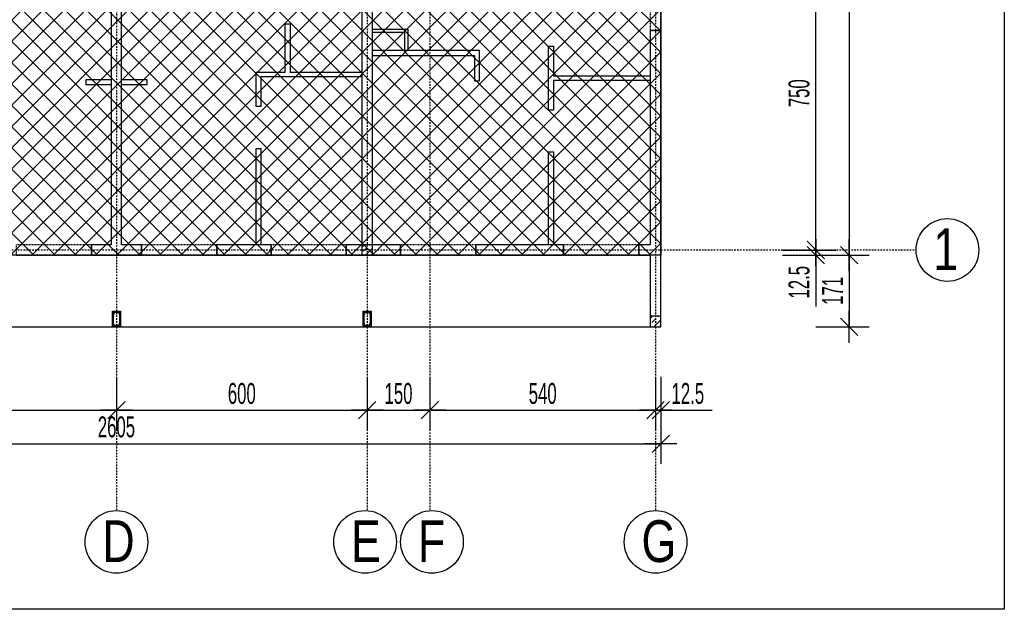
# Model space of a CAD drawing. Header units: millimetres. Extents: x -12530 to -8179, y -9211 to -4584.
# Tile 4 of 6: x -10535 to -8179, y -8533 to -7122. Entities that reach past the tile are written whole.
import ezdxf

# ---------------------------------------------------------------- set-up
doc = ezdxf.new("R2010")
doc.units = ezdxf.units.MM
doc.header["$LTSCALE"] = 10
doc.linetypes.add('MO', pattern=[0.7, 0.35, -0.17, 0.01, -0.17])
doc.linetypes.add('MP', pattern=[0.36, 0.2, -0.16])
doc.layers.add('BA_obw', color=230, linetype='Continuous', plot=False)
for name, color, linetype in [('BA_prg', 3, 'Continuous'), ('BA_szr', 1, 'Continuous'), ('BA_wym', 1, 'Continuous'), ('BD_lpm', 1, 'MP'), ('BD_osm', 1, 'MO'), ('BD_txs', 2, 'Continuous'), ('BD_wic', 1, 'Continuous'), ('BD_wig', 3, 'Continuous'), ('BZ_wym', 1, 'Continuous')]:
    doc.layers.add(name, color=color, linetype=linetype)
doc.styles.add('BIKTS', font='bikromsw.shx', dxfattribs={"width": 0.8})
doc.styles.add('BIKWYM', font='bikromsw.shx', dxfattribs={"width": 0.6})
doc.dimstyles.new('BA_KR_200_cm', dxfattribs={"dimscale": 2, "dimtxt": 25, "dimasz": 1.666667, "dimexe": 24, "dimexo": 0, "dimgap": 0, "dimtad": 0, "dimdec": 1, "dimrnd": 0.5, "dimzin": 9, "dimdsep": 46, "dimtxsty": 'BIKWYM', "dimblk": 'WYM-KR', "dimcen": 0, "dimdle": 20, "dimclrd": 256, "dimclre": 256, "dimclrt": 7, "dimadec": 0, "dimazin": 0, "dimtfac": 0.033333, "dimtdec": 1, "dimtmove": 0, "dimatfit": 3, "dimldrblk": 'WYM-KR', "dimfxl": 1, "dimtvp": 0.8, "dimtolj": 1, "dimarcsym": 0})

# ---------------------------------------------------------------- blocks, each defined once
blk = doc.blocks.new('WYM-KR')
at = {"linetype": 'ByBlock'}
blk.add_line((11.52, 0), (-11.52, 0), dxfattribs=at)
at = {"color": 7, "linetype": 'ByBlock'}
blk.add_line((6.24, 6.24), (-6.24, -6.24), dxfattribs=at)
blk = doc.blocks.new('*D55')
at = {"layer": 'BA_wym', "lineweight": -2}
for p, q in [((-8710.2, -6923.2), (-8582.2, -6923.2)), ((-8630.2, -7669.8), (-8630.2, -6926.5)), ((-8710.2, -7673.2), (-8582.2, -7673.2))]:
    blk.add_line(p, q, dxfattribs=at)
at = {"layer": 'Defpoints', "color": 0}
for p in [(-8710.2, -6923.2), (-8630.2, -6923.2), (-8710.2, -7673.2)]:
    blk.add_point(p, dxfattribs=at)
at = {"layer": 'BA_wym', "lineweight": -2, "xscale": 3.333333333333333, "yscale": 3.333333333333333, "zscale": 3.333333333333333}
for p, rotation in [((-8630.2, -6923.2), 90), ((-8630.2, -7673.2), 270)]:
    blk.add_blockref('WYM-KR', p, dxfattribs=dict(at, rotation=rotation))
at = {"layer": 'BA_wym', "color": 7, "insert": (-8670.2, -7298.2), "char_height": 50, "attachment_point": 5, "rotation": 90, "style": 'BIKWYM'}
blk.add_mtext('\\A1;750', dxfattribs=at)
blk = doc.blocks.new('*D56')
at = {"layer": 'BA_wym', "lineweight": -2}
for p, q in [((-8710.2, -7673.2), (-8582.2, -7673.2)), ((-8630.2, -7669.8), (-8630.2, -7666.5)), ((-8630.2, -7673.2), (-8630.2, -7685.7)), ((-8710.2, -7685.7), (-8582.2, -7685.7)), ((-8630.2, -7689), (-8630.2, -7808.5))]:
    blk.add_line(p, q, dxfattribs=at)
at = {"layer": 'Defpoints', "color": 0}
for p in [(-8710.2, -7673.2), (-8710.2, -7685.7), (-8630.2, -7685.7)]:
    blk.add_point(p, dxfattribs=at)
at = {"layer": 'BA_wym', "lineweight": -2, "xscale": 3.333333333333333, "yscale": 3.333333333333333, "zscale": 3.333333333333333}
for p, rotation in [((-8630.2, -7673.2), 270), ((-8630.2, -7685.7), 90)]:
    blk.add_blockref('WYM-KR', p, dxfattribs=dict(at, rotation=rotation))
at = {"layer": 'BA_wym', "color": 7, "insert": (-8670.2, -7750.4), "char_height": 50, "attachment_point": 5, "rotation": 90, "style": 'BIKWYM'}
blk.add_mtext('\\A1;12.5', dxfattribs=at)
blk = doc.blocks.new('*D58')
at = {"layer": 'BA_wym', "lineweight": -2}
for p, q in [((-8630.2, -5860.7), (-8502.2, -5860.7)), ((-8550.2, -5864), (-8550.2, -7682.3)), ((-8630.2, -7685.7), (-8502.2, -7685.7))]:
    blk.add_line(p, q, dxfattribs=at)
at = {"layer": 'Defpoints', "color": 0}
for p in [(-8630.2, -5860.7), (-8630.2, -7685.7), (-8550.2, -7685.7)]:
    blk.add_point(p, dxfattribs=at)
at = {"layer": 'BA_wym', "lineweight": -2, "xscale": 3.333333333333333, "yscale": 3.333333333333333, "zscale": 3.333333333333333}
for p, rotation in [((-8550.2, -5860.7), 90), ((-8550.2, -7685.7), 270)]:
    blk.add_blockref('WYM-KR', p, dxfattribs=dict(at, rotation=rotation))
at = {"layer": 'BA_wym', "color": 7, "insert": (-8590.2, -6773.2), "char_height": 50, "attachment_point": 5, "rotation": 90, "style": 'BIKWYM'}
blk.add_mtext('\\A1;1825', dxfattribs=at)
blk = doc.blocks.new('*D59')
at = {"layer": 'BA_wym', "lineweight": -2}
for p, q in [((-8630.2, -7685.7), (-8502.2, -7685.7)), ((-8550.2, -7689), (-8550.2, -7853.3)), ((-8630.2, -7856.7), (-8502.2, -7856.7))]:
    blk.add_line(p, q, dxfattribs=at)
at = {"layer": 'Defpoints', "color": 0}
for p in [(-8630.2, -7685.7), (-8630.2, -7856.7), (-8550.2, -7856.7)]:
    blk.add_point(p, dxfattribs=at)
at = {"layer": 'BA_wym', "lineweight": -2, "xscale": 3.333333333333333, "yscale": 3.333333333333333, "zscale": 3.333333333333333}
for p, rotation in [((-8550.2, -7685.7), 90), ((-8550.2, -7856.7), 270)]:
    blk.add_blockref('WYM-KR', p, dxfattribs=dict(at, rotation=rotation))
at = {"layer": 'BA_wym', "color": 7, "insert": (-8590.2, -7771.2), "char_height": 50, "attachment_point": 5, "rotation": 90, "style": 'BIKWYM'}
blk.add_mtext('\\A1;171', dxfattribs=at)
blk = doc.blocks.new('*D63')
at = {"layer": 'BA_wym', "lineweight": -2}
for p, q in [((-10903.7, -7976.7), (-10903.7, -8104.7)), ((-10303.7, -7976.7), (-10303.7, -8104.7)), ((-10900.4, -8056.7), (-10307, -8056.7))]:
    blk.add_line(p, q, dxfattribs=at)
at = {"layer": 'Defpoints', "color": 0}
for p in [(-10903.7, -7685.7), (-10303.7, -7685.7), (-10303.7, -8056.7)]:
    blk.add_point(p, dxfattribs=at)
at = {"layer": 'BA_wym', "lineweight": -2, "xscale": 3.333333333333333, "yscale": 3.333333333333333, "zscale": 3.333333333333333, "rotation": 180}
blk.add_blockref('WYM-KR', (-10903.7, -8056.7), dxfattribs=at)
at = {"layer": 'BA_wym', "lineweight": -2, "xscale": 3.333333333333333, "yscale": 3.333333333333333, "zscale": 3.333333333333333}
blk.add_blockref('WYM-KR', (-10303.7, -8056.7), dxfattribs=at)
at = {"layer": 'BA_wym', "color": 7, "insert": (-10603.7, -8016.7), "char_height": 50, "attachment_point": 5, "style": 'BIKWYM'}
blk.add_mtext('\\A1;600', dxfattribs=at)
blk = doc.blocks.new('*D64')
at = {"layer": 'BA_wym', "lineweight": -2}
for p, q in [((-10303.7, -7976.7), (-10303.7, -8104.7)), ((-9703.7, -7976.7), (-9703.7, -8104.7)), ((-10300.4, -8056.7), (-9707, -8056.7))]:
    blk.add_line(p, q, dxfattribs=at)
at = {"layer": 'Defpoints', "color": 0}
for p in [(-10303.7, -7685.7), (-9703.7, -7685.7), (-9703.7, -8056.7)]:
    blk.add_point(p, dxfattribs=at)
at = {"layer": 'BA_wym', "lineweight": -2, "xscale": 3.333333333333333, "yscale": 3.333333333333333, "zscale": 3.333333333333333, "rotation": 180}
blk.add_blockref('WYM-KR', (-10303.7, -8056.7), dxfattribs=at)
at = {"layer": 'BA_wym', "lineweight": -2, "xscale": 3.333333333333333, "yscale": 3.333333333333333, "zscale": 3.333333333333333}
blk.add_blockref('WYM-KR', (-9703.7, -8056.7), dxfattribs=at)
at = {"layer": 'BA_wym', "color": 7, "insert": (-10003.7, -8016.7), "char_height": 50, "attachment_point": 5, "style": 'BIKWYM'}
blk.add_mtext('\\A1;600', dxfattribs=at)
blk = doc.blocks.new('*D65')
at = {"layer": 'BA_wym', "lineweight": -2}
for p, q in [((-9703.7, -7976.7), (-9703.7, -8104.7)), ((-9553.7, -7976.7), (-9553.7, -8104.7)), ((-9700.4, -8056.7), (-9557, -8056.7))]:
    blk.add_line(p, q, dxfattribs=at)
at = {"layer": 'Defpoints', "color": 0}
for p in [(-9703.7, -7685.7), (-9553.7, -7685.7), (-9553.7, -8056.7)]:
    blk.add_point(p, dxfattribs=at)
at = {"layer": 'BA_wym', "lineweight": -2, "xscale": 3.333333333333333, "yscale": 3.333333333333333, "zscale": 3.333333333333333, "rotation": 180}
blk.add_blockref('WYM-KR', (-9703.7, -8056.7), dxfattribs=at)
at = {"layer": 'BA_wym', "lineweight": -2, "xscale": 3.333333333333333, "yscale": 3.333333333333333, "zscale": 3.333333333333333}
blk.add_blockref('WYM-KR', (-9553.7, -8056.7), dxfattribs=at)
at = {"layer": 'BA_wym', "color": 7, "insert": (-9628.7, -8016.7), "char_height": 50, "attachment_point": 5, "style": 'BIKWYM'}
blk.add_mtext('\\A1;150', dxfattribs=at)
blk = doc.blocks.new('*D66')
at = {"layer": 'BA_wym', "lineweight": -2}
for p, q in [((-9553.7, -7976.7), (-9553.7, -8104.7)), ((-9013.7, -7976.7), (-9013.7, -8104.7)), ((-9550.4, -8056.7), (-9017, -8056.7))]:
    blk.add_line(p, q, dxfattribs=at)
at = {"layer": 'Defpoints', "color": 0}
for p in [(-9553.7, -7685.7), (-9013.7, -7685.7), (-9013.7, -8056.7)]:
    blk.add_point(p, dxfattribs=at)
at = {"layer": 'BA_wym', "lineweight": -2, "xscale": 3.333333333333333, "yscale": 3.333333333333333, "zscale": 3.333333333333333, "rotation": 180}
blk.add_blockref('WYM-KR', (-9553.7, -8056.7), dxfattribs=at)
at = {"layer": 'BA_wym', "lineweight": -2, "xscale": 3.333333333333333, "yscale": 3.333333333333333, "zscale": 3.333333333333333}
blk.add_blockref('WYM-KR', (-9013.7, -8056.7), dxfattribs=at)
at = {"layer": 'BA_wym', "color": 7, "insert": (-9283.7, -8016.7), "char_height": 50, "attachment_point": 5, "style": 'BIKWYM'}
blk.add_mtext('\\A1;540', dxfattribs=at)
blk = doc.blocks.new('*D67')
at = {"layer": 'BA_wym', "lineweight": -2}
for p, q in [((-9013.7, -7976.7), (-9013.7, -8104.7)), ((-9001.2, -7976.7), (-9001.2, -8104.7)), ((-9017, -8056.7), (-9020.4, -8056.7)), ((-9013.7, -8056.7), (-9001.2, -8056.7)), ((-8997.9, -8056.7), (-8878.3, -8056.7))]:
    blk.add_line(p, q, dxfattribs=at)
at = {"layer": 'Defpoints', "color": 0}
for p in [(-9013.7, -7685.7), (-9001.2, -7685.7), (-9001.2, -8056.7)]:
    blk.add_point(p, dxfattribs=at)
at = {"layer": 'BA_wym', "lineweight": -2, "xscale": 3.333333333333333, "yscale": 3.333333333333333, "zscale": 3.333333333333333}
blk.add_blockref('WYM-KR', (-9013.7, -8056.7), dxfattribs=at)
at = {"layer": 'BA_wym', "lineweight": -2, "xscale": 3.333333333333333, "yscale": 3.333333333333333, "zscale": 3.333333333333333, "rotation": 180}
blk.add_blockref('WYM-KR', (-9001.2, -8056.7), dxfattribs=at)
at = {"layer": 'BA_wym', "color": 7, "insert": (-8936.4, -8016.7), "char_height": 50, "attachment_point": 5, "style": 'BIKWYM'}
blk.add_mtext('\\A1;12.5', dxfattribs=at)
blk = doc.blocks.new('*D68')
at = {"layer": 'BA_wym', "lineweight": -2}
for p, q in [((-11606.2, -8056.7), (-11606.2, -8184.7)), ((-9001.2, -8056.7), (-9001.2, -8184.7)), ((-11602.9, -8136.7), (-9004.5, -8136.7))]:
    blk.add_line(p, q, dxfattribs=at)
at = {"layer": 'Defpoints', "color": 0}
for p in [(-11606.2, -7856.7), (-9001.2, -7856.7), (-9001.2, -8136.7)]:
    blk.add_point(p, dxfattribs=at)
at = {"layer": 'BA_wym', "lineweight": -2, "xscale": 3.333333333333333, "yscale": 3.333333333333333, "zscale": 3.333333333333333, "rotation": 180}
blk.add_blockref('WYM-KR', (-11606.2, -8136.7), dxfattribs=at)
at = {"layer": 'BA_wym', "lineweight": -2, "xscale": 3.333333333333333, "yscale": 3.333333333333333, "zscale": 3.333333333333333}
blk.add_blockref('WYM-KR', (-9001.2, -8136.7), dxfattribs=at)
at = {"layer": 'BA_wym', "color": 7, "insert": (-10303.7, -8096.7), "char_height": 50, "attachment_point": 5, "style": 'BIKWYM'}
blk.add_mtext('\\A1;2605', dxfattribs=at)

msp = doc.modelspace()

# ---------------------------------------------------------------- hatches: boundary and pattern name
at = {"layer": 'BA_szr'}
h = msp.add_hatch(dxfattribs=at)
h.set_pattern_fill('BIK_CIAGLE_SKRZYZOWANE', color=8, scale=360, angle=45, pattern_type=2)
h.set_pattern_definition([(45, (-6507.32, 35006.117), (-25.455844, 25.455844), []), (135, (-6507.32, 35006.117), (-25.455844, -25.455844), [])])
h.paths.add_polyline_path([(-11606.19, -5860.66), (-11606.19, -7685.66), (-9001.19, -7685.66), (-9001.19, -5860.66), (-11606.19, -5860.66)])
h.paths.add_polyline_path([(-10566.19, -6189.66), (-10566.19, -6363.66), (-10316.19, -6363.66), (-10316.19, -6189.66)], flags=16)
h = msp.add_hatch(dxfattribs=at)
h.set_pattern_fill('BIK_ZELBET', color=256, scale=100, angle=45, pattern_type=2)
h.set_pattern_definition([(45, (-21329.966, -8729.508), (-14.142136, 14.142136), []), (45, (-21337.037, -8722.437), (-14.142136, 14.142136), [10, -10])])
h.paths.add_polyline_path([(-9716.19, -7685.66), (-9691.19, -7685.66), (-9691.19, -7660.66), (-9716.19, -7660.66)])
h = msp.add_hatch(dxfattribs=at)
h.set_pattern_fill('BIK_ZELBET', color=256, scale=100, angle=45, pattern_type=2)
h.set_pattern_definition([(45, (-20639.966, -8900.508), (-14.142136, 14.142136), []), (45, (-20647.037, -8893.437), (-14.142136, 14.142136), [10, -10])])
h.paths.add_polyline_path([(-9026.19, -7856.66), (-9001.19, -7856.66), (-9001.19, -7831.66), (-9026.19, -7831.66)])

# ---------------------------------------------------------------- linework, layer by layer
at = {"layer": 'BA_obw'}
msp.add_lwpolyline([(-12529.96, -4584.16), (-8179.17, -4584.16), (-8179.17, -8532.85), (-12529.96, -8532.85)], close=True, dxfattribs=at)
at = {"layer": 'BA_prg', "color": 8}
for points in [[(-10310.69, -7822.16), (-10305.69, -7822.16), (-10305.69, -7822.41, -0.4142136), (-10306.04, -7822.76), (-10309.39, -7822.76, 0.4142136), (-10310.09, -7823.46), (-10310.09, -7826.81, -0.4142136), (-10310.44, -7827.16), (-10310.69, -7827.16)], [(-10296.69, -7822.16), (-10301.69, -7822.16), (-10301.69, -7822.41, 0.4142136), (-10301.34, -7822.76), (-10297.99, -7822.76, -0.4142136), (-10297.29, -7823.46), (-10297.29, -7826.81, 0.4142136), (-10296.94, -7827.16), (-10296.69, -7827.16)], [(-9710.69, -7822.16), (-9705.69, -7822.16), (-9705.69, -7822.41, -0.4142136), (-9706.04, -7822.76), (-9709.39, -7822.76, 0.4142136), (-9710.09, -7823.46), (-9710.09, -7826.81, -0.4142136), (-9710.44, -7827.16), (-9710.69, -7827.16)], [(-9696.69, -7822.16), (-9701.69, -7822.16), (-9701.69, -7822.41, 0.4142136), (-9701.34, -7822.76), (-9697.99, -7822.76, -0.4142136), (-9697.29, -7823.46), (-9697.29, -7826.81, 0.4142136), (-9696.94, -7827.16), (-9696.69, -7827.16)], [(-10310.69, -7854.16), (-10305.69, -7854.16), (-10305.69, -7853.91, 0.4142136), (-10306.04, -7853.56), (-10309.39, -7853.56, -0.4142136), (-10310.09, -7852.86), (-10310.09, -7849.51, 0.4142136), (-10310.44, -7849.16), (-10310.69, -7849.16)], [(-10296.69, -7854.16), (-10301.69, -7854.16), (-10301.69, -7853.91, -0.4142136), (-10301.34, -7853.56), (-10297.99, -7853.56, 0.4142136), (-10297.29, -7852.86), (-10297.29, -7849.51, -0.4142136), (-10296.94, -7849.16), (-10296.69, -7849.16)], [(-9710.69, -7854.16), (-9705.69, -7854.16), (-9705.69, -7853.91, 0.4142136), (-9706.04, -7853.56), (-9709.39, -7853.56, -0.4142136), (-9710.09, -7852.86), (-9710.09, -7849.51, 0.4142136), (-9710.44, -7849.16), (-9710.69, -7849.16)], [(-9696.69, -7854.16), (-9701.69, -7854.16), (-9701.69, -7853.91, -0.4142136), (-9701.34, -7853.56), (-9697.99, -7853.56, 0.4142136), (-9697.29, -7852.86), (-9697.29, -7849.51, -0.4142136), (-9696.94, -7849.16), (-9696.69, -7849.16)]]:
    msp.add_lwpolyline(points, format="xyb", close=True, dxfattribs=at)
at = {"layer": 'BD_lpm'}
for points in [[(-9026.19, -7148.16), (-9001.19, -7148.16), (-9001.19, -6968.16), (-9026.19, -6968.16)], [(-10543.69, -7685.66), (-10363.69, -7685.66), (-10363.69, -7660.66), (-10543.69, -7660.66)], [(-10243.69, -7685.66), (-10063.69, -7685.66), (-10063.69, -7660.66), (-10243.69, -7660.66)], [(-9933.69, -7685.66), (-9753.69, -7685.66), (-9753.69, -7660.66), (-9933.69, -7660.66)], [(-9623.69, -7685.66), (-9443.69, -7685.66), (-9443.69, -7660.66), (-9623.69, -7660.66)], [(-9233.69, -7685.66), (-9053.69, -7685.66), (-9053.69, -7660.66), (-9233.69, -7660.66)]]:
    msp.add_lwpolyline(points, close=True, dxfattribs=at)
at = {"layer": 'BD_osm'}
for points in [[(-10303.69, -5029.66), (-10303.69, -8296.66)], [(-9703.69, -5029.66), (-9703.69, -8296.66)], [(-9553.69, -5029.66), (-9553.69, -8296.66)], [(-9013.69, -5029.66), (-9013.69, -8296.66)], [(-12297.19, -7673.16), (-8390.19, -7673.16)]]:
    msp.add_lwpolyline(points, dxfattribs=at)
at = {"layer": 'BD_wic'}
for points in [[(-9716.19, -7259.16), (-9958.19, -7259.16), (-9958.19, -7330.16), (-9969.69, -7330.16), (-9969.69, -7247.66), (-9899.69, -7247.66), (-9899.69, -7131.66), (-9888.19, -7131.66), (-9888.19, -7247.66), (-9716.19, -7247.66)], [(-9690.19, -7145.16), (-9606.19, -7145.16), (-9606.19, -7195.16)], [(-9613.69, -7195.16), (-9613.69, -7152.66), (-9690.19, -7152.66)], [(-9026.19, -7267.67), (-9258.19, -7267.67), (-9258.19, -7338.67), (-9269.69, -7338.67), (-9269.69, -7185.17), (-9258.19, -7185.17), (-9258.19, -7256.17), (-9026.19, -7256.17)], [(-9691.19, -7207.66), (-9446.69, -7207.66), (-9446.69, -7268.66), (-9435.19, -7268.66), (-9435.19, -7196.16), (-9691.19, -7196.16)], [(-10316.19, -7265.66), (-10377.2, -7265.66), (-10377.2, -7277.16), (-10316.19, -7277.16)], [(-10291.19, -7277.16), (-10230.18, -7277.16), (-10230.18, -7265.66), (-10291.19, -7265.66)], [(-9969.69, -7660.66), (-9969.69, -7430.16), (-9958.19, -7430.16), (-9958.19, -7660.66)], [(-9269.69, -7660.66), (-9269.69, -7438.67), (-9258.19, -7438.67), (-9258.19, -7660.66)], [(-11581.19, -7856.66), (-9026.19, -7856.66)]]:
    msp.add_lwpolyline(points, dxfattribs=at)
at = {"layer": 'BD_wic', "color": 8}
for points in [[(-10313.19, -7819.66), (-10294.19, -7819.66), (-10294.19, -7856.66), (-10313.19, -7856.66)], [(-9713.19, -7819.66), (-9694.19, -7819.66), (-9694.19, -7856.66), (-9713.19, -7856.66)], [(-10296.69, -7854.16), (-10310.69, -7854.16), (-10310.69, -7822.16), (-10296.69, -7822.16)], [(-9696.69, -7854.16), (-9710.69, -7854.16), (-9710.69, -7822.16), (-9696.69, -7822.16)]]:
    msp.add_lwpolyline(points, close=True, dxfattribs=at)
at = {"layer": 'BD_wic'}
for centre in [(-8315.19, -7673.16), (-10303.69, -8371.66), (-9708.69, -8371.66), (-9548.69, -8371.66), (-9013.69, -8371.66)]:
    msp.add_circle(centre, 75, dxfattribs=at)
at = {"layer": 'BD_wig'}
for points in [[(-10316.19, -7660.66), (-10363.69, -7660.66), (-10363.69, -7685.66), (-10243.69, -7685.66), (-10243.69, -7660.66), (-10291.19, -7660.66), (-10291.19, -6935.66), (-10010.69, -6935.66), (-10010.69, -6910.66), (-10526.69, -6910.66), (-10526.69, -6935.66), (-10316.19, -6935.66), (-10316.19, -7660.66)], [(-9753.69, -7685.66), (-9623.69, -7685.66), (-9623.69, -7660.66), (-9691.19, -7660.66), (-9691.19, -6935.66), (-9677.19, -6935.66), (-9677.19, -6910.66), (-9910.69, -6910.66), (-9910.69, -6935.66), (-9716.19, -6935.66), (-9716.19, -7660.66), (-9753.69, -7660.66), (-9753.69, -7685.66)], [(-9026.19, -7856.66), (-9001.19, -7856.66), (-9001.19, -7148.16), (-9026.19, -7148.16), (-9026.19, -7660.66), (-9053.69, -7660.66), (-9053.69, -7685.66), (-9026.19, -7685.66), (-9026.19, -7856.66)]]:
    msp.add_lwpolyline(points, dxfattribs=at)
for points in [[(-10063.69, -7685.66), (-9933.69, -7685.66), (-9933.69, -7660.66), (-10063.69, -7660.66)], [(-9716.19, -7685.66), (-9691.19, -7685.66), (-9691.19, -7660.66), (-9716.19, -7660.66)], [(-9443.69, -7685.66), (-9233.69, -7685.66), (-9233.69, -7660.66), (-9443.69, -7660.66)], [(-9026.19, -7856.66), (-9001.19, -7856.66), (-9001.19, -7831.66), (-9026.19, -7831.66)]]:
    msp.add_lwpolyline(points, close=True, dxfattribs=at)
at = {"layer": 'BZ_wym', "color": 8, "lineweight": -2}
msp.add_lwpolyline([(-11606.19, -5860.66), (-9001.19, -5860.66), (-9001.19, -7685.66), (-11606.19, -7685.66), (-11606.19, -5860.66)], dxfattribs=at)

# ---------------------------------------------------------------- texts
at = {"layer": 'BD_txs', "style": 'BIKTS', "width": 0.8}
for s, p in [('1', (-8348.81, -7721.28)), ('D', (-10337.31, -8419.78)), ('E', (-9742.31, -8419.78)), ('F', (-9582.31, -8419.78)), ('G', (-9047.31, -8419.78))]:
    msp.add_text(s, height=100, dxfattribs=at).set_placement(p)

# ---------------------------------------------------------------- dimensions: what is measured, and where the dimension line sits
at = {"layer": 'BA_wym'}
for base, p1, p2, picture, middle in [((-8550.19, -7685.66), (-8630.19, -5860.66), (-8630.19, -7685.66), '*D58', (-8590.19, -6773.16)), ((-8630.19, -6923.16), (-8710.19, -7673.16), (-8710.19, -6923.16), '*D55', (-8670.19, -7298.16)), ((-8630.19, -7685.66), (-8710.19, -7673.16), (-8710.19, -7685.66), '*D56', (-8670.19, -7750.42)), ((-8550.19, -7856.66), (-8630.19, -7685.66), (-8630.19, -7856.66), '*D59', (-8590.19, -7771.16))]:
    dim = msp.add_linear_dim(base=base, p1=p1, p2=p2, angle=90, dimstyle='BA_KR_200_cm', override={"dimatfit": 1}, dxfattribs=at)
    dim.commit()
    dim.dimension.update_dxf_attribs({"geometry": picture, "text_midpoint": middle})
for base, p1, p2, override, picture, middle in [((-10303.69, -8056.66), (-10903.69, -7685.66), (-10303.69, -7685.66), {"dimtmove": 1, "dimatfit": 1, "dimfxl": 40, "dimfxlon": 1}, '*D63', (-10603.69, -8016.66)), ((-9703.69, -8056.66), (-10303.69, -7685.66), (-9703.69, -7685.66), {"dimtmove": 1, "dimatfit": 1, "dimfxl": 40, "dimfxlon": 1}, '*D64', (-10003.69, -8016.66)), ((-9553.69, -8056.66), (-9703.69, -7685.66), (-9553.69, -7685.66), {"dimtmove": 1, "dimatfit": 1, "dimfxl": 40, "dimfxlon": 1}, '*D65', (-9628.69, -8016.66)), ((-9013.69, -8056.66), (-9553.69, -7685.66), (-9013.69, -7685.66), {"dimtmove": 1, "dimatfit": 1, "dimfxl": 40, "dimfxlon": 1}, '*D66', (-9283.69, -8016.66)), ((-9001.19, -8056.66), (-9013.69, -7685.66), (-9001.19, -7685.66), {"dimblk": 'WYM-KR', "dimatfit": 1, "dimfxl": 40, "dimfxlon": 1}, '*D67', (-8936.43, -8016.66)), ((-9001.19, -8136.66), (-11606.19, -7856.66), (-9001.19, -7856.66), {"dimatfit": 1, "dimfxl": 40, "dimfxlon": 1}, '*D68', (-10303.69, -8096.66))]:
    dim = msp.add_linear_dim(base=base, p1=p1, p2=p2, dimstyle='BA_KR_200_cm', override=override, dxfattribs=at)
    dim.commit()
    dim.dimension.update_dxf_attribs({"geometry": picture, "text_midpoint": middle})

doc.saveas('drawing.dxf')
